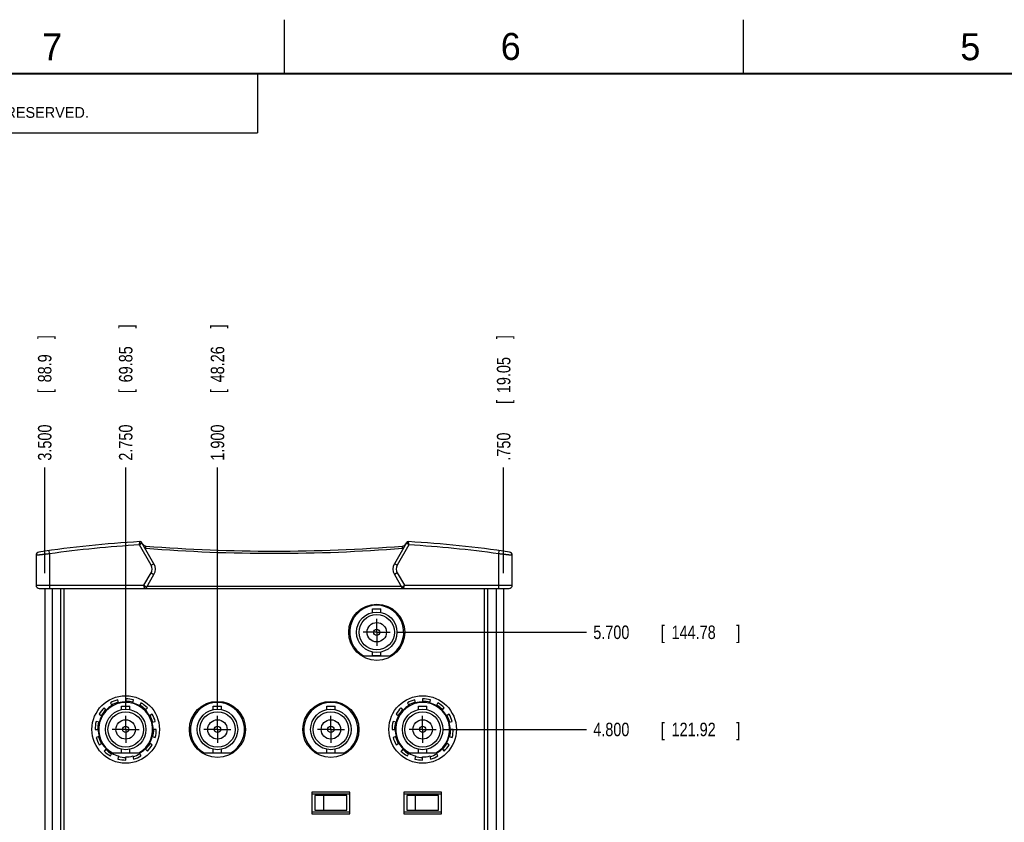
# Model space of a CAD drawing. Header units: inches. Extents: x 0 to 34, y 0 to 22.
# Tile 10 of 22: x 6 to 15.2, y 14.6 to 22. Entities that reach past the tile are written whole.
import ezdxf

# ---------------------------------------------------------------- set-up
doc = ezdxf.new("R2010")
doc.units = ezdxf.units.IN
doc.header["$LTSCALE"] = 1.87
doc.header["$MEASUREMENT"] = 0
doc.linetypes.add('CENTER', pattern=[0.6, 0.375, -0.075, 0.075, -0.075])
doc.layers.get('0').update_dxf_attribs({"linetype": 'CONTINUOUS'})
doc.layers.add('DEFAULT_1', color=7, linetype='CENTER')
doc.layers.add('DIMENSIONS', color=7, linetype='CONTINUOUS')
doc.styles.get("Standard").update_dxf_attribs({"font": 'txt', "width": 0.8})
doc.dimstyles.new('DIMSTYLE_2', dxfattribs={"dimtxt": 0.125, "dimasz": 0.1875, "dimexe": 0.18, "dimexo": 0.0625, "dimgap": 0.09, "dimtad": 0, "dimtih": 1, "dimtoh": 1, "dimdec": 3, "dimzin": 4, "dimdsep": 46, "dimtxsty": 'STANDARD', "dimblk": '_FILLED', "dimblk1": '_FILLED', "dimblk2": '_FILLED', "dimcen": 0.09, "dimadec": 0, "dimazin": 0, "dimtp": 0.01, "dimtm": 0.01, "dimtfac": 1, "dimtdec": 3, "dimtofl": 0, "dimtmove": 0, "dimatfit": 3, "dimldrblk": '_FILLED', "dimfxl": 1, "dimtolj": 1, "dimtzin": 4, "dimarcsym": 0})

# ---------------------------------------------------------------- blocks, each defined once
blk = doc.blocks.new('*D15')
at = {"layer": 'DIMENSIONS', "color": 2, "linetype": 'CONTINUOUS'}
blk.add_line((9.9662, 15.4267), (11.2961, 15.4267), dxfattribs=at)
at = {"layer": 'DIMENSIONS', "color": 2, "linetype": 'CONTINUOUS', "width": 0.8}
for s, p in [('4.800', (11.3586, 15.3642)), ('[', (11.9836, 15.3642)), ('121.92', (12.0836, 15.3642)), (']', (12.6836, 15.3642))]:
    blk.add_text(s, height=0.125, dxfattribs=at).set_placement(p)
blk = doc.blocks.new('_FILLED')
at = {"color": 0, "linetype": 'BYBLOCK'}
blk.add_solid([(0, 0), (-1, 0.167), (-1, -0.167)], dxfattribs=at)
blk = doc.blocks.new('*D16')
at = {"layer": 'DIMENSIONS', "color": 2, "linetype": 'CONTINUOUS'}
blk.add_line((9.5412, 16.3267), (11.2961, 16.3267), dxfattribs=at)
at = {"layer": 'DIMENSIONS', "color": 2, "linetype": 'CONTINUOUS', "width": 0.8}
for s, p in [('5.700', (11.3586, 16.2642)), ('[', (11.9836, 16.2642)), ('144.78', (12.0836, 16.2642)), (']', (12.6836, 16.2642))]:
    blk.add_text(s, height=0.125, dxfattribs=at).set_placement(p)
blk = doc.blocks.new('*D17')
at = {"layer": 'DIMENSIONS', "color": 2, "linetype": 'CONTINUOUS'}
blk.add_line((7.8786, 15.6143), (7.8786, 17.8535), dxfattribs=at)
at = {"layer": 'DIMENSIONS', "color": 2, "linetype": 'CONTINUOUS', "width": 0.8}
for s, p in [(']', (7.9411, 19.141)), ('48.26', (7.9411, 18.641)), ('[', (7.9411, 18.541)), ('1.900', (7.9411, 17.916))]:
    blk.add_text(s, height=0.125, rotation=90, dxfattribs=at).set_placement(p)
blk = doc.blocks.new('*D18')
at = {"layer": 'DIMENSIONS', "color": 2, "linetype": 'CONTINUOUS'}
blk.add_line((7.0286, 15.6143), (7.0286, 17.8535), dxfattribs=at)
at = {"layer": 'DIMENSIONS', "color": 2, "linetype": 'CONTINUOUS', "width": 0.8}
for s, p in [(']', (7.0911, 19.141)), ('69.85', (7.0911, 18.641)), ('[', (7.0911, 18.541)), ('2.750', (7.0911, 17.916))]:
    blk.add_text(s, height=0.125, rotation=90, dxfattribs=at).set_placement(p)
blk = doc.blocks.new('*D19')
at = {"layer": 'DIMENSIONS', "color": 2, "linetype": 'CONTINUOUS'}
blk.add_line((10.5286, 16.8742), (10.5286, 17.8535), dxfattribs=at)
at = {"layer": 'DIMENSIONS', "color": 2, "linetype": 'CONTINUOUS', "width": 0.8}
for s, p in [(']', (10.5911, 19.041)), ('19.05', (10.5911, 18.541)), ('[', (10.5911, 18.441)), ('.750', (10.5911, 17.916))]:
    blk.add_text(s, height=0.125, rotation=90, dxfattribs=at).set_placement(p)
blk = doc.blocks.new('*D20')
at = {"layer": 'DIMENSIONS', "color": 2, "linetype": 'CONTINUOUS'}
blk.add_line((6.2786, 16.8742), (6.2786, 17.8535), dxfattribs=at)
at = {"layer": 'DIMENSIONS', "color": 2, "linetype": 'CONTINUOUS', "width": 0.8}
for s, p in [(']', (6.3411, 19.041)), ('88.9', (6.3411, 18.641)), ('[', (6.3411, 18.541)), ('3.500', (6.3411, 17.916))]:
    blk.add_text(s, height=0.125, rotation=90, dxfattribs=at).set_placement(p)

msp = doc.modelspace()

# ---------------------------------------------------------------- linework, layer by layer
at = {"color": 2, "linetype": 'CONTINUOUS'}
for p, q in [((8.5, 21.5), (8.5, 22)), ((12.75, 21.5), (12.75, 22)), ((0.5, 21.5), (8.25, 21.5)), ((8.25, 21.5), (8.25, 20.9531)), ((0.5, 20.9531), (8.25, 20.9531))]:
    msp.add_line(p, q, dxfattribs=at)
at = {"color": 7, "linetype": 'CONTINUOUS'}
for p, q in [((7.1598, 17.166), (7.1617, 17.166)), ((7.2905, 16.9617), (7.1783, 17.156)), ((9.629, 17.156), (9.5168, 16.9617)), ((9.629, 17.156), (9.63, 17.1576)), ((6.3236, 17.0529), (6.3194, 17.0826)), ((6.3236, 17.0529), (6.3236, 16.7317)), ((7.2645, 16.9467), (7.1554, 17.1357)), ((7.2146, 17.1051), (7.2162, 17.125)), ((9.6519, 17.1357), (9.5428, 16.9467)), ((9.5927, 17.1051), (9.5911, 17.125)), ((10.4836, 17.0529), (10.4879, 17.0826)), ((10.4836, 16.7317), (10.4836, 17.0529)), ((6.1986, 17.0389), (6.1986, 16.7617)), ((7.2645, 16.9467), (7.2905, 16.9617)), ((9.5428, 16.9467), (9.5168, 16.9617)), ((10.6086, 16.7617), (10.6086, 17.0389)), ((7.1981, 16.7617), (7.2645, 16.8767)), ((7.2645, 16.8767), (7.2905, 16.8617)), ((9.5428, 16.8767), (9.5168, 16.8617)), ((9.5428, 16.8767), (9.6092, 16.7617)), ((7.2212, 16.7417), (7.2905, 16.8617)), ((9.5168, 16.8617), (9.5861, 16.7417)), ((6.1986, 16.7617), (7.1981, 16.7617)), ((6.2286, 16.7317), (10.5786, 16.7317)), ((6.2786, 16.7317), (6.2786, 9.5117)), ((6.3486, 16.7317), (6.3486, 9.5117)), ((6.4286, 9.5117), (6.4286, 16.7317)), ((6.4586, 9.5117), (6.4586, 16.7317)), ((7.2058, 16.7318), (7.2039, 16.7317)), ((9.5803, 16.7517), (7.227, 16.7517)), ((9.5871, 16.7401), (9.5861, 16.7417)), ((9.6092, 16.7617), (10.6086, 16.7617)), ((10.3486, 16.7317), (10.3486, 9.5117)), ((10.3786, 16.7317), (10.3786, 9.5117)), ((10.4586, 16.7317), (10.4586, 9.5117)), ((10.5286, 16.7317), (10.5286, 9.5117)), ((9.3151, 16.5102), (9.3151, 16.5429)), ((9.3151, 16.5429), (9.3921, 16.5429)), ((9.3921, 16.5102), (9.3921, 16.5429)), ((9.3151, 16.1104), (9.3151, 16.1432)), ((9.3921, 16.1104), (9.3921, 16.1432)), ((9.2313, 16.1087), (9.476, 16.1087)), ((9.3151, 16.1104), (9.3921, 16.1104)), ((6.9628, 15.6725), (6.9553, 15.7005)), ((7.0286, 15.7102), (7.0286, 15.6812)), ((7.0945, 15.6725), (7.102, 15.7005)), ((9.7128, 15.6725), (9.7053, 15.7005)), ((9.7786, 15.7102), (9.7786, 15.6812)), ((9.8445, 15.6725), (9.852, 15.7005)), ((6.8487, 15.6066), (6.8282, 15.6271)), ((6.8869, 15.6722), (6.9014, 15.6471)), ((6.9901, 15.6102), (6.9901, 15.6429)), ((6.9901, 15.6429), (7.0671, 15.6429)), ((7.0671, 15.6102), (7.0671, 15.6429)), ((7.1704, 15.6722), (7.1559, 15.6471)), ((7.2086, 15.6066), (7.2291, 15.6271)), ((7.8401, 15.6102), (7.8401, 15.6429)), ((7.8401, 15.6429), (7.9171, 15.6429)), ((7.9171, 15.6102), (7.9171, 15.6429)), ((8.8901, 15.6102), (8.8901, 15.6429)), ((8.8901, 15.6429), (8.9671, 15.6429)), ((8.9671, 15.6102), (8.9671, 15.6429)), ((9.5987, 15.6066), (9.5782, 15.6271)), ((9.6369, 15.6722), (9.6514, 15.6471)), ((9.7401, 15.6102), (9.7401, 15.6429)), ((9.7401, 15.6429), (9.8171, 15.6429)), ((9.8171, 15.6102), (9.8171, 15.6429)), ((9.9204, 15.6722), (9.9059, 15.6471)), ((9.9586, 15.6066), (9.9791, 15.6271)), ((6.7831, 15.5684), (6.8082, 15.5539)), ((7.2741, 15.5684), (7.249, 15.5539)), ((9.5331, 15.5684), (9.5582, 15.5539)), ((10.0241, 15.5684), (9.999, 15.5539)), ((6.7451, 15.4267), (6.7741, 15.4267)), ((6.7828, 15.4926), (6.7548, 15.5001)), ((7.2745, 15.4926), (7.3025, 15.5001)), ((7.3121, 15.4267), (7.2831, 15.4267)), ((9.4951, 15.4267), (9.5241, 15.4267)), ((9.5328, 15.4926), (9.5048, 15.5001)), ((10.0245, 15.4926), (10.0525, 15.5001)), ((10.0621, 15.4267), (10.0331, 15.4267)), ((6.7828, 15.3608), (6.7548, 15.3533)), ((7.2745, 15.3608), (7.3025, 15.3533)), ((9.5328, 15.3608), (9.5048, 15.3533)), ((10.0245, 15.3608), (10.0525, 15.3533)), ((6.7831, 15.2849), (6.8082, 15.2994)), ((6.8487, 15.2467), (6.8282, 15.2262)), ((6.9901, 15.2104), (6.9901, 15.2432)), ((7.0671, 15.2104), (7.0671, 15.2432)), ((7.2086, 15.2467), (7.2291, 15.2262)), ((7.2741, 15.2849), (7.249, 15.2994)), ((7.8401, 15.2104), (7.8401, 15.2432)), ((7.9171, 15.2104), (7.9171, 15.2432)), ((8.8901, 15.2104), (8.8901, 15.2432)), ((8.9671, 15.2104), (8.9671, 15.2432)), ((9.5331, 15.2849), (9.5582, 15.2994)), ((9.5987, 15.2467), (9.5782, 15.2262)), ((9.7401, 15.2104), (9.7401, 15.2432)), ((9.8171, 15.2104), (9.8171, 15.2432)), ((9.9586, 15.2467), (9.9791, 15.2262)), ((10.0241, 15.2849), (9.999, 15.2994)), ((6.8869, 15.1812), (6.9014, 15.2063)), ((6.9063, 15.2087), (7.151, 15.2087)), ((6.9628, 15.1809), (6.9553, 15.1528)), ((6.9901, 15.2104), (7.0671, 15.2104)), ((7.0286, 15.1432), (7.0286, 15.1722)), ((7.0945, 15.1809), (7.102, 15.1528)), ((7.1704, 15.1812), (7.1559, 15.2063)), ((7.7563, 15.2087), (8.001, 15.2087)), ((7.8401, 15.2104), (7.9171, 15.2104)), ((8.8063, 15.2087), (9.051, 15.2087)), ((8.8901, 15.2104), (8.9671, 15.2104)), ((9.6369, 15.1812), (9.6514, 15.2063)), ((9.6563, 15.2087), (9.901, 15.2087)), ((9.7128, 15.1809), (9.7053, 15.1528)), ((9.7401, 15.2104), (9.8171, 15.2104)), ((9.7786, 15.1432), (9.7786, 15.1722)), ((9.8445, 15.1809), (9.852, 15.1528)), ((9.9204, 15.1812), (9.9059, 15.2063)), ((8.7536, 14.8467), (8.7536, 14.6467)), ((9.1036, 14.8467), (8.7536, 14.8467)), ((8.7536, 14.8297), (9.1036, 14.8297)), ((8.7816, 14.8137), (8.7816, 14.6797)), ((9.0766, 14.8137), (8.7816, 14.8137)), ((8.8596, 14.8137), (8.8596, 14.6797)), ((9.0766, 14.6797), (9.0766, 14.8137)), ((9.1036, 14.6467), (9.1036, 14.8467)), ((9.6036, 14.8467), (9.6036, 14.6467)), ((9.9536, 14.8467), (9.6036, 14.8467)), ((9.6036, 14.8297), (9.9536, 14.8297)), ((9.6316, 14.8137), (9.6316, 14.6797)), ((9.9266, 14.8137), (9.6316, 14.8137)), ((9.7096, 14.8137), (9.7096, 14.6797)), ((9.9266, 14.6797), (9.9266, 14.8137)), ((9.9536, 14.6467), (9.9536, 14.8467)), ((8.7536, 14.6637), (9.1036, 14.6637)), ((8.7536, 14.6467), (9.1036, 14.6467)), ((8.7816, 14.6797), (9.0766, 14.6797)), ((9.6036, 14.6637), (9.9536, 14.6637)), ((9.6036, 14.6467), (9.9536, 14.6467)), ((9.6316, 14.6797), (9.9266, 14.6797))]:
    msp.add_line(p, q, dxfattribs=at)
at = {"color": 7, "linetype": 'CONTINUOUS', "const_width": 0.02}
msp.add_lwpolyline([(33.5, 21.5), (0.5, 21.5)], dxfattribs=at)
at = {"color": 7, "linetype": 'CONTINUOUS'}
for points in [[(7.1617, 17.166), (7.1612, 17.166), (7.1598, 17.166)], [(9.63, 17.1576), (9.6297, 17.1572), (9.629, 17.156)], [(7.2039, 16.7317), (7.2051, 16.7317), (7.2058, 16.7318)], [(9.5861, 16.7417), (9.5867, 16.7406), (9.5871, 16.7401)]]:
    msp.add_lwpolyline(points, dxfattribs=at)
for centre, radius in [((9.3536, 16.3267), 0.26), ((9.3536, 16.3267), 0.1875), ((9.3536, 16.3267), 0.164), ((9.3536, 16.3267), 0.09), ((9.3536, 16.3267), 0.029), ((7.0286, 15.4267), 0.3125), ((7.8786, 15.4267), 0.26), ((8.9286, 15.4267), 0.26), ((9.7786, 15.4267), 0.3125), ((7.0286, 15.4267), 0.1875), ((7.8786, 15.4267), 0.1875), ((8.9286, 15.4267), 0.1875), ((9.7786, 15.4267), 0.1875), ((7.0286, 15.4267), 0.164), ((7.0286, 15.4267), 0.09), ((7.8786, 15.4267), 0.164), ((7.8786, 15.4267), 0.09), ((8.9286, 15.4267), 0.164), ((8.9286, 15.4267), 0.09), ((9.7786, 15.4267), 0.164), ((9.7786, 15.4267), 0.09), ((7.0286, 15.4267), 0.029), ((7.8786, 15.4267), 0.029), ((8.9286, 15.4267), 0.029), ((9.7786, 15.4267), 0.029)]:
    msp.add_circle(centre, radius, dxfattribs=at)
for centre, radius, start, end in [((7.7266, 7.1821), 10, 93.24894, 98.64112), ((7.161, 17.146), 0.02, 30, 93.24894), ((9.5879, 17.1649), 0.04, 274.54042, 330), ((9.6463, 17.146), 0.02, 86.75106, 150), ((9.0807, 7.1821), 10, 81.35888, 86.75106), ((6.2286, 17.0389), 0.03, 98.64165, 180.00009), ((7.7266, 7.1821), 9.97, 93.28432, 98.0893), ((7.2194, 17.1649), 0.04, 214.62163, 265.45958), ((7.2194, 17.1649), 0.06, 258.18969, 265.45958), ((8.4036, 32.0779), 15.02, 265.45958, 274.54042), ((8.4036, 32.0779), 15, 265.45958, 274.54042), ((9.5879, 17.1649), 0.06, 274.54042, 281.81031), ((9.0807, 7.1821), 9.97, 81.9107, 86.71568), ((10.5786, 17.0389), 0.03, 0, 81.35888), ((7.2039, 16.9117), 0.1, 330, 30), ((9.6034, 16.9117), 0.1, 150, 210), ((7.2039, 16.9117), 0.07, 330, 30), ((9.6034, 16.9117), 0.07, 150, 210), ((6.2286, 16.7617), 0.03, 180, 270), ((7.2039, 16.7517), 0.02, 275.45368, 330), ((9.6034, 16.7517), 0.02, 215.45368, 270), ((10.5786, 16.7617), 0.03, 270, 360), ((9.3536, 16.3267), 0.25, 299.30811, 240.69189), ((7.0286, 15.4267), 0.2835, 105, 120), ((7.0286, 15.4267), 0.2835, 75, 90), ((7.0286, 15.4267), 0.26, 75, 90), ((9.7786, 15.4267), 0.2835, 105, 120), ((9.7786, 15.4267), 0.2835, 75, 90), ((9.7786, 15.4267), 0.26, 75, 90), ((7.0286, 15.4267), 0.25, 299.30811, 240.69189), ((7.0286, 15.4267), 0.2835, 135, 150), ((7.0286, 15.4267), 0.26, 135, 150), ((7.0286, 15.4267), 0.2545, 120, 135), ((7.0286, 15.4267), 0.26, 105, 120), ((7.0286, 15.4267), 0.2545, 90, 105), ((7.0286, 15.4267), 0.2545, 60, 75), ((7.0286, 15.4267), 0.26, 45, 60), ((7.0286, 15.4267), 0.2835, 45, 60), ((7.0286, 15.4267), 0.2545, 30, 45), ((7.8786, 15.4267), 0.25, 299.30811, 240.69189), ((8.9286, 15.4267), 0.25, 299.30811, 240.69189), ((9.7786, 15.4267), 0.25, 299.30811, 240.69189), ((9.7786, 15.4267), 0.2835, 135, 150), ((9.7786, 15.4267), 0.26, 135, 150), ((9.7786, 15.4267), 0.2545, 120, 135), ((9.7786, 15.4267), 0.26, 105, 120), ((9.7786, 15.4267), 0.2545, 90, 105), ((9.7786, 15.4267), 0.2545, 60, 75), ((9.7786, 15.4267), 0.26, 45, 60), ((9.7786, 15.4267), 0.2835, 45, 60), ((9.7786, 15.4267), 0.2545, 30, 45), ((7.0286, 15.4267), 0.2545, 150, 165), ((7.0286, 15.4267), 0.26, 15, 30), ((7.0286, 15.4267), 0.2835, 15, 30), ((9.7786, 15.4267), 0.2545, 150, 165), ((9.7786, 15.4267), 0.26, 15, 30), ((9.7786, 15.4267), 0.2835, 15, 30), ((7.0286, 15.4267), 0.2835, 165, 180), ((7.0286, 15.4267), 0.26, 165, 180), ((7.0286, 15.4267), 0.2545, 180, 195), ((7.0286, 15.4267), 0.2545, 0, 15), ((7.0286, 15.4267), 0.26, 345, 360), ((7.0286, 15.4267), 0.2835, 345, 360), ((9.7786, 15.4267), 0.2835, 165, 180), ((9.7786, 15.4267), 0.26, 165, 180), ((9.7786, 15.4267), 0.2545, 180, 195), ((9.7786, 15.4267), 0.2545, 0, 15), ((9.7786, 15.4267), 0.26, 345, 360), ((9.7786, 15.4267), 0.2835, 345, 360), ((7.0286, 15.4267), 0.2835, 195, 210), ((7.0286, 15.4267), 0.26, 195, 210), ((7.0286, 15.4267), 0.2545, 330, 345), ((9.7786, 15.4267), 0.2835, 195, 210), ((9.7786, 15.4267), 0.26, 195, 210), ((9.7786, 15.4267), 0.2545, 330, 345), ((7.0286, 15.4267), 0.2545, 210, 225), ((7.0286, 15.4267), 0.26, 225, 240), ((7.0286, 15.4267), 0.2545, 300, 315), ((7.0286, 15.4267), 0.26, 315, 330), ((7.0286, 15.4267), 0.2835, 315, 330), ((9.7786, 15.4267), 0.2545, 210, 225), ((9.7786, 15.4267), 0.26, 225, 240), ((9.7786, 15.4267), 0.2545, 300, 315), ((9.7786, 15.4267), 0.26, 315, 330), ((9.7786, 15.4267), 0.2835, 315, 330), ((7.0286, 15.4267), 0.2835, 225, 240), ((7.0286, 15.4267), 0.2545, 240, 255), ((7.0286, 15.4267), 0.2835, 255, 270), ((7.0286, 15.4267), 0.26, 255, 270), ((7.0286, 15.4267), 0.2545, 270, 285), ((7.0286, 15.4267), 0.26, 285, 300), ((7.0286, 15.4267), 0.2835, 285, 300), ((9.7786, 15.4267), 0.2835, 225, 240), ((9.7786, 15.4267), 0.2545, 240, 255), ((9.7786, 15.4267), 0.2835, 255, 270), ((9.7786, 15.4267), 0.26, 255, 270), ((9.7786, 15.4267), 0.2545, 270, 285), ((9.7786, 15.4267), 0.26, 285, 300), ((9.7786, 15.4267), 0.2835, 285, 300)]:
    msp.add_arc(centre, radius, start, end, dxfattribs=at)
for points, knots in [([(7.1554, 17.1357), (7.1555, 17.1366), (7.1558, 17.1384), (7.1562, 17.141), (7.1565, 17.1436), (7.1569, 17.1461), (7.1573, 17.1486), (7.1576, 17.1509), (7.1579, 17.1531), (7.1583, 17.1552), (7.1585, 17.1572), (7.1588, 17.1589), (7.159, 17.1605), (7.1592, 17.1619), (7.1594, 17.1631), (7.1596, 17.1641), (7.1597, 17.1649), (7.1597, 17.1655), (7.1598, 17.1657), (7.1598, 17.166), (7.1598, 17.166)], [0, 0, 0, 0, 0.088435, 0.175803, 0.261543, 0.345127, 0.426041, 0.503683, 0.57742, 0.646651, 0.710833, 0.769495, 0.822181, 0.868512, 0.908214, 0.941076, 0.966811, 0.985234, 0.996299, 1, 1, 1, 1]), ([(7.1554, 17.1357), (7.1561, 17.1363), (7.1574, 17.1375), (7.1594, 17.1393), (7.1614, 17.141), (7.1633, 17.1427), (7.1651, 17.1443), (7.1669, 17.1459), (7.1686, 17.1474), (7.1702, 17.1488), (7.1716, 17.1501), (7.173, 17.1513), (7.1742, 17.1524), (7.1752, 17.1533), (7.1761, 17.1541), (7.1769, 17.1548), (7.1775, 17.1553), (7.1779, 17.1557), (7.1781, 17.1559), (7.1783, 17.156), (7.1783, 17.156)], [0, 0, 0, 0, 0.088507, 0.175895, 0.261625, 0.345203, 0.426133, 0.503801, 0.577549, 0.646756, 0.710878, 0.769478, 0.822134, 0.868465, 0.908159, 0.940983, 0.966715, 0.985185, 0.99629, 1, 1, 1, 1]), ([(9.6519, 17.1357), (9.6512, 17.1363), (9.6499, 17.1375), (9.6479, 17.1393), (9.6459, 17.141), (9.644, 17.1427), (9.6421, 17.1443), (9.6404, 17.1459), (9.6387, 17.1474), (9.6371, 17.1488), (9.6356, 17.1501), (9.6343, 17.1513), (9.6331, 17.1524), (9.632, 17.1533), (9.6311, 17.1541), (9.6304, 17.1548), (9.6298, 17.1553), (9.6294, 17.1557), (9.6291, 17.1559), (9.629, 17.156), (9.629, 17.156)], [0, 0, 0, 0, 0.088462, 0.175847, 0.261598, 0.345187, 0.426099, 0.50373, 0.57745, 0.646662, 0.71083, 0.769482, 0.822162, 0.868495, 0.908212, 0.941076, 0.966803, 0.985223, 0.996302, 1, 1, 1, 1]), ([(9.6519, 17.1357), (9.6517, 17.1366), (9.6515, 17.1384), (9.6511, 17.141), (9.6507, 17.1436), (9.6504, 17.1461), (9.65, 17.1486), (9.6496, 17.1509), (9.6493, 17.1531), (9.649, 17.1552), (9.6487, 17.1572), (9.6485, 17.1589), (9.6482, 17.1605), (9.648, 17.1619), (9.6479, 17.1631), (9.6477, 17.1641), (9.6476, 17.1649), (9.6475, 17.1655), (9.6475, 17.1658), (9.6474, 17.166), (9.6474, 17.166)], [0, 0, 0, 0, 0.088504, 0.175889, 0.26163, 0.345218, 0.426157, 0.503829, 0.577576, 0.646778, 0.710899, 0.769499, 0.822152, 0.868477, 0.908169, 0.940992, 0.96672, 0.985185, 0.99629, 1, 1, 1, 1]), ([(6.3236, 17.0529), (6.3211, 17.0526), (6.3161, 17.052), (6.3085, 17.0512), (6.301, 17.0504), (6.2936, 17.0496), (6.2863, 17.0488), (6.2792, 17.048), (6.2722, 17.0472), (6.2654, 17.0465), (6.2588, 17.0457), (6.2525, 17.045), (6.2465, 17.0444), (6.2407, 17.0437), (6.2352, 17.0431), (6.23, 17.0425), (6.2252, 17.0419), (6.2208, 17.0414), (6.2167, 17.041), (6.213, 17.0405), (6.2097, 17.0402), (6.2069, 17.0398), (6.2044, 17.0396), (6.2024, 17.0393), (6.2008, 17.0391), (6.1997, 17.039), (6.199, 17.0389), (6.1987, 17.0389), (6.1986, 17.0389)], [0, 0, 0, 0, 0.0606, 0.120999, 0.180952, 0.240227, 0.2986, 0.355854, 0.411774, 0.466153, 0.518792, 0.569498, 0.618089, 0.664395, 0.70826, 0.749534, 0.788077, 0.823751, 0.856428, 0.885988, 0.912324, 0.935342, 0.954957, 0.971099, 0.983712, 0.992752, 0.998187, 1, 1, 1, 1]), ([(10.6086, 17.0389), (10.6086, 17.0389), (10.6083, 17.0389), (10.6076, 17.039), (10.6064, 17.0391), (10.6049, 17.0393), (10.6029, 17.0396), (10.6004, 17.0398), (10.5975, 17.0402), (10.5943, 17.0405), (10.5906, 17.041), (10.5865, 17.0414), (10.582, 17.0419), (10.5772, 17.0425), (10.5721, 17.0431), (10.5666, 17.0437), (10.5608, 17.0444), (10.5547, 17.045), (10.5484, 17.0457), (10.5418, 17.0465), (10.5351, 17.0472), (10.5281, 17.048), (10.5209, 17.0488), (10.5136, 17.0496), (10.5062, 17.0504), (10.4987, 17.0512), (10.4912, 17.052), (10.4862, 17.0526), (10.4836, 17.0529)], [0, 0, 0, 0, 0.001813, 0.007248, 0.016288, 0.028901, 0.045043, 0.064658, 0.087676, 0.114012, 0.143572, 0.176248, 0.211923, 0.250465, 0.291739, 0.335604, 0.38191, 0.430501, 0.481207, 0.533846, 0.588225, 0.644145, 0.701399, 0.759772, 0.819047, 0.879001, 0.939399, 1, 1, 1, 1]), ([(7.2212, 16.7417), (7.2212, 16.7417), (7.2211, 16.7418), (7.2208, 16.742), (7.2204, 16.7424), (7.2198, 16.7429), (7.219, 16.7436), (7.2181, 16.7444), (7.217, 16.7453), (7.2158, 16.7463), (7.2145, 16.7475), (7.213, 16.7488), (7.2114, 16.7502), (7.2097, 16.7516), (7.2079, 16.7532), (7.2061, 16.7548), (7.2041, 16.7565), (7.2021, 16.7582), (7.2002, 16.7599), (7.1988, 16.7611), (7.1981, 16.7617)], [0, 0, 0, 0, 0.003722, 0.014864, 0.033387, 0.059185, 0.092086, 0.131861, 0.17827, 0.230995, 0.289653, 0.353816, 0.423039, 0.496773, 0.574399, 0.655262, 0.738749, 0.824368, 0.911625, 1, 1, 1, 1]), ([(7.2039, 16.7317), (7.2039, 16.7317), (7.2039, 16.732), (7.2038, 16.7322), (7.2037, 16.7328), (7.2035, 16.7335), (7.2033, 16.7345), (7.2031, 16.7357), (7.2028, 16.7371), (7.2025, 16.7387), (7.2022, 16.7404), (7.2018, 16.7424), (7.2014, 16.7444), (7.201, 16.7466), (7.2006, 16.7489), (7.2001, 16.7514), (7.1996, 16.7539), (7.1991, 16.7564), (7.1986, 16.759), (7.1983, 16.7608), (7.1981, 16.7617)], [0, 0, 0, 0, 0.003714, 0.014826, 0.03331, 0.059109, 0.09204, 0.131826, 0.178238, 0.230992, 0.289703, 0.353916, 0.423158, 0.49688, 0.574481, 0.655328, 0.738819, 0.824447, 0.911691, 1, 1, 1, 1]), ([(9.5861, 16.7417), (9.586, 16.7417), (9.5863, 16.7418), (9.5864, 16.742), (9.5869, 16.7424), (9.5875, 16.7429), (9.5882, 16.7436), (9.5891, 16.7444), (9.5902, 16.7453), (9.5914, 16.7463), (9.5928, 16.7475), (9.5943, 16.7488), (9.5959, 16.7502), (9.5976, 16.7516), (9.5993, 16.7532), (9.6012, 16.7548), (9.6031, 16.7565), (9.6051, 16.7582), (9.6071, 16.7599), (9.6085, 16.7611), (9.6092, 16.7617)], [0, 0, 0, 0, 0.003714, 0.014826, 0.03331, 0.059109, 0.09204, 0.131826, 0.178238, 0.230992, 0.289703, 0.353916, 0.423158, 0.49688, 0.574481, 0.655328, 0.738819, 0.824447, 0.911691, 1, 1, 1, 1]), ([(9.6034, 16.7317), (9.6034, 16.7317), (9.6034, 16.7319), (9.6035, 16.7322), (9.6036, 16.7328), (9.6037, 16.7335), (9.6039, 16.7345), (9.6041, 16.7357), (9.6044, 16.7371), (9.6047, 16.7387), (9.6051, 16.7404), (9.6054, 16.7424), (9.6058, 16.7444), (9.6063, 16.7466), (9.6067, 16.7489), (9.6072, 16.7514), (9.6076, 16.7539), (9.6081, 16.7564), (9.6087, 16.759), (9.609, 16.7608), (9.6092, 16.7617)], [0, 0, 0, 0, 0.003722, 0.014864, 0.033387, 0.059185, 0.092086, 0.131861, 0.17827, 0.230995, 0.289653, 0.353816, 0.423039, 0.496773, 0.574399, 0.655262, 0.738749, 0.824368, 0.911625, 1, 1, 1, 1])]:
    msp.add_open_spline(points, degree=3, knots=knots, dxfattribs=at)
at = {"layer": 'DEFAULT_1', "color": 7, "linetype": 'CENTER'}
for p, q in [((9.3536, 16.3267), (9.3536, 16.4518)), ((9.3536, 16.3267), (9.2285, 16.3267)), ((9.3536, 16.3267), (9.3536, 16.2016)), ((9.3536, 16.3267), (9.4787, 16.3267)), ((7.0286, 15.4267), (7.0286, 15.5518)), ((7.8786, 15.4267), (7.8786, 15.5518)), ((8.9286, 15.4267), (8.9286, 15.5518)), ((9.7786, 15.4267), (9.7786, 15.5518)), ((7.0286, 15.4267), (6.9035, 15.4267)), ((7.0286, 15.4267), (7.0286, 15.3016)), ((7.0286, 15.4267), (7.1537, 15.4267)), ((7.8786, 15.4267), (7.7535, 15.4267)), ((7.8786, 15.4267), (7.8786, 15.3016)), ((7.8786, 15.4267), (8.0037, 15.4267)), ((8.9286, 15.4267), (8.8035, 15.4267)), ((8.9286, 15.4267), (8.9286, 15.3016)), ((8.9286, 15.4267), (9.0537, 15.4267)), ((9.7786, 15.4267), (9.6535, 15.4267)), ((9.7786, 15.4267), (9.7786, 15.3016)), ((9.7786, 15.4267), (9.9037, 15.4267))]:
    msp.add_line(p, q, dxfattribs=at)

# ---------------------------------------------------------------- texts
at = {"color": 2, "linetype": 'CONTINUOUS'}
for s, height, p in [('7', 0.25, (6.2556, 21.6243)), ('6', 0.25, (10.5012, 21.6272)), ('5', 0.25, (14.7577, 21.6247)), ('NATIONAL INSTRUMENTS CORPORATION AND ITS LICENSORS.  ALL RIGHTS RESERVED.', 0.1, (0.9071, 21.0911))]:
    msp.add_text(s, height=height, dxfattribs=at).set_placement(p)

# ---------------------------------------------------------------- dimensions: what is measured, and where the dimension line sits
at = {"layer": 'DIMENSIONS', "color": 2, "linetype": 'CONTINUOUS'}
for feature_location, offset, dtype, origin, picture, middle in [((7.0286, 15.6143), (0, 2.2392), 1, (9.7786, 15.5518), '*D18', (7.0286, 18.5785)), ((7.8786, 15.6143), (0, 2.2392), 1, (9.7786, 15.5518), '*D17', (7.8786, 18.5785)), ((6.2786, 16.8742), (0, 0.9793), 1, (9.7786, 16.8117), '*D20', (6.2786, 18.5285)), ((10.5286, 16.8742), (0, 0.9793), 1, (9.7786, 16.8117), '*D19', (10.5286, 18.5285)), ((9.5412, 16.3267), (1.7549, 0), 0, (9.4787, 10.6267), '*D16', (12.0711, 16.3267)), ((9.9662, 15.4267), (1.3299, 0), 0, (9.9037, 10.6267), '*D15', (12.0711, 15.4267))]:
    dim = msp.add_ordinate_dim(feature_location=feature_location, offset=offset, dtype=dtype, origin=origin, dimstyle='DIMSTYLE_2', dxfattribs=at)
    dim.commit()
    dim.dimension.update_dxf_attribs({"geometry": picture, "text_midpoint": middle})

doc.saveas('drawing.dxf')
